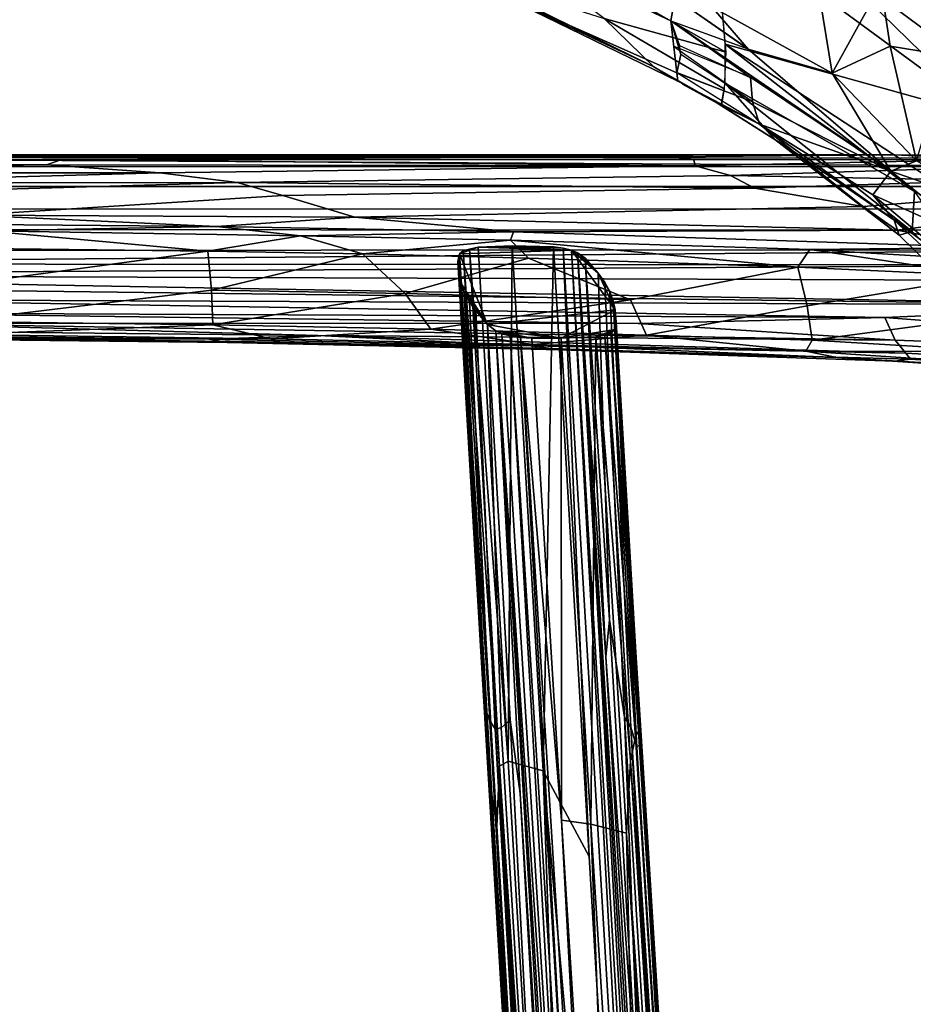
# Model space of a CAD drawing. Header units: millimetres. Extents: x 74 to 645, y -316 to 396.
# Tile 14 of 16: x 429 to 544, y 160 to 287. Entities that reach past the tile are written whole.
import ezdxf

# ---------------------------------------------------------------- set-up
doc = ezdxf.new("R2010")
doc.units = ezdxf.units.MM
doc.layers.add('Default', color=7, linetype='Continuous', true_color=0x000000)

msp = doc.modelspace()

# ---------------------------------------------------------------- linework, layer by layer
at = {"layer": 'Default', "color": 18, "true_color": 0x000000}
for points in [[(520.323, 283.015, 632.039), (504.641, 287.351, 633.268), (479.832, 306.002, 631.413)], [(519.217, 295.638, 631.29), (520.323, 283.015, 632.039), (479.832, 306.002, 631.413)], [(517.109, 301.438, 697.359), (518.511, 288.825, 678.064), (533.992, 280.313, 677.22), (531.677, 294.503, 697.345)], [(552.618, 285.47, 634.438), (531.806, 296.34, 631.904), (531.893, 301.85, 634.852)], [(531.893, 301.85, 634.852), (554.528, 289.004, 638.742), (552.618, 285.47, 634.438)], [(520.242, 284.028, 631.843), (518.873, 300.485, 631.258), (554.097, 274.582, 631.079)], [(518.873, 300.485, 631.258), (531.806, 296.34, 631.904), (554.097, 274.582, 631.079)], [(490.894, 290.584, 653.618), (514.023, 280.361, 655.98), (513.218, 287.031, 670.006), (491.86, 297.123, 669.46)], [(513.75, 289.996, 675.775), (491.86, 297.123, 669.46), (513.218, 287.031, 670.006)], [(552.618, 285.47, 634.438), (550.656, 282.375, 632.101), (531.806, 296.34, 631.904)], [(531.806, 296.34, 631.904), (550.656, 282.375, 632.101), (554.097, 274.582, 631.079)], [(533.992, 280.313, 677.22), (540.283, 291.679, 697.333), (531.677, 294.503, 697.345)], [(487.141, 292.929, 636.843), (511.06, 281.134, 637.139), (487.596, 292.251, 641.523)], [(487.141, 292.929, 636.843), (504.641, 287.351, 633.268), (511.06, 281.134, 637.139)], [(487.596, 292.251, 641.523), (511.06, 281.134, 637.139), (514.116, 279.281, 650.854), (490.894, 290.584, 653.618)], [(490.894, 290.584, 653.618), (514.116, 279.281, 650.854), (514.023, 280.361, 655.98)], [(533.992, 280.313, 677.22), (541.477, 283.761, 686.157), (540.283, 291.679, 697.333)], [(541.477, 283.761, 686.157), (548.85, 282.579, 686.157), (547.059, 290.691, 697.288), (540.283, 291.679, 697.333)], [(523.209, 283.447, 673.057), (513.75, 289.996, 675.775), (513.218, 287.031, 670.006)], [(513.725, 290.026, 675.787), (523.207, 283.375, 673.091), (518.511, 288.825, 678.064)], [(518.511, 288.825, 678.064), (523.207, 283.375, 673.091), (533.992, 280.313, 677.22)], [(520.323, 283.015, 632.039), (520.089, 278.266, 633.286), (504.641, 287.351, 633.268)], [(519.756, 276.191, 637.115), (511.06, 281.134, 637.139), (504.641, 287.351, 633.268), (520.089, 278.266, 633.286)], [(514.525, 282.704, 662.062), (513.218, 287.031, 670.006), (514.023, 280.361, 655.98)], [(514.337, 283.862, 664.329), (513.218, 287.031, 670.006), (514.525, 282.704, 662.062)], [(513.218, 287.031, 670.006), (514.337, 283.862, 664.329), (523.441, 279.751, 666.411)], [(541.576, 267.688, 663.175), (513.36, 286.957, 669.962), (523.473, 279.778, 666.416)], [(523.207, 283.375, 673.091), (513.36, 286.957, 669.962), (541.576, 267.688, 663.175)], [(523.473, 279.778, 666.416), (513.565, 283.766, 663.279), (523.735, 276.593, 659.791)], [(520.236, 278.998, 633.047), (520.242, 284.028, 631.843), (544.606, 265.044, 631.873)], [(520.242, 284.028, 631.843), (567.846, 252.827, 631.357), (544.606, 265.044, 631.873)], [(520.242, 284.028, 631.843), (554.097, 274.582, 631.079), (567.846, 252.827, 631.357)], [(541.576, 267.688, 663.175), (533.992, 280.313, 677.22), (523.207, 283.375, 673.091)], [(541.477, 283.761, 686.157), (533.992, 280.313, 677.22), (544.872, 269.007, 668.063)], [(548.85, 282.579, 686.157), (541.477, 283.761, 686.157), (544.872, 269.007, 668.063)], [(523.807, 276.609, 659.748), (514.525, 282.704, 662.062), (514.023, 280.361, 655.98)], [(514.116, 279.281, 650.854), (511.06, 281.134, 637.139), (519.756, 276.191, 637.115), (519.246, 276.384, 648.655)], [(524.138, 274.007, 653.777), (514.023, 280.361, 655.98), (514.116, 279.281, 650.854)], [(523.735, 276.593, 659.791), (514.084, 280.349, 656.01), (524.639, 273.742, 654.002)], [(541.576, 267.688, 663.175), (523.473, 279.778, 666.416), (523.735, 276.593, 659.791)], [(544.872, 269.007, 668.063), (533.992, 280.313, 677.22), (541.576, 267.688, 663.175)], [(524.639, 273.742, 654.002), (514.734, 278.897, 650.444), (519.289, 276.404, 648.631)], [(519.733, 276.126, 636.496), (520.236, 278.998, 633.047), (526.608, 271.756, 636.113)], [(520.236, 278.998, 633.047), (544.606, 265.044, 631.873), (544.309, 259.887, 633.638)], [(544.309, 259.887, 633.638), (526.608, 271.756, 636.113), (520.236, 278.998, 633.047)], [(524.639, 273.742, 654.002), (541.576, 267.688, 663.175), (523.735, 276.593, 659.791)], [(519.289, 276.404, 648.631), (529.008, 270.257, 645.946), (524.639, 273.742, 654.002)], [(529.008, 270.257, 645.946), (519.289, 276.404, 648.631), (519.733, 276.126, 636.496), (526.608, 271.756, 636.113)], [(524.639, 273.742, 654.002), (539.231, 264.604, 655.718), (541.576, 267.688, 663.175)], [(524.639, 273.742, 654.002), (541.992, 261.363, 653.441), (539.231, 264.604, 655.718)], [(529.008, 270.257, 645.946), (541.992, 261.363, 653.441), (524.639, 273.742, 654.002)], [(544.309, 259.887, 633.638), (542.623, 259.43, 638.148), (526.608, 271.756, 636.113)], [(526.608, 271.756, 636.113), (542.623, 259.43, 638.148), (529.008, 270.257, 645.946)], [(529.008, 270.257, 645.946), (542.623, 259.43, 638.148), (541.992, 261.363, 653.441)], [(360.017, 269.483, 357.241), (576.814, 268.231, 355.817), (359.471, 268.292, 355.899)], [(434.788, 269.173, 365.502), (359.533, 269.202, 364.897), (359.513, 268.499, 369.435), (432.834, 268.472, 370.041)], [(359.533, 269.202, 364.897), (434.788, 269.173, 365.502), (359.722, 269.595, 361.043)], [(542.074, 269.759, 359.971), (360.017, 269.483, 357.241), (359.66, 269.777, 358.627)], [(542.074, 269.759, 359.971), (359.66, 269.777, 358.627), (359.722, 269.595, 361.043)], [(542.074, 269.759, 359.971), (359.722, 269.595, 361.043), (512.805, 269.512, 363.832)], [(434.788, 269.173, 365.502), (512.805, 269.512, 363.832), (359.722, 269.595, 361.043)], [(542.074, 269.759, 359.971), (576.803, 269.356, 357.521), (360.017, 269.483, 357.241)], [(576.814, 268.231, 355.817), (360.017, 269.483, 357.241), (576.803, 269.356, 357.521)], [(434.788, 269.173, 365.502), (432.834, 268.472, 370.041), (516.374, 268.373, 372.868)], [(434.788, 269.173, 365.502), (516.187, 269.12, 367.945), (512.805, 269.512, 363.832)], [(516.187, 269.12, 367.945), (434.788, 269.173, 365.502), (516.374, 268.373, 372.868)], [(512.805, 269.512, 363.832), (516.187, 269.12, 367.945), (554.241, 269.174, 366.886), (542.074, 269.759, 359.971)], [(554.241, 269.174, 366.886), (516.187, 269.12, 367.945), (516.374, 268.373, 372.868)], [(516.374, 268.373, 372.868), (520.913, 267.109, 378.645), (555.557, 268.23, 372.738), (554.241, 269.174, 366.886)], [(554.634, 263.12, 666.195), (544.872, 269.007, 668.063), (541.576, 267.688, 663.175)], [(576.803, 269.356, 357.521), (542.074, 269.759, 359.971), (576.819, 269.521, 360.102)], [(542.074, 269.759, 359.971), (554.241, 269.174, 366.886), (576.819, 269.521, 360.102)], [(359.432, 265.692, 354.478), (359.471, 268.292, 355.899), (576.814, 268.231, 355.817), (576.82, 265.702, 354.461)], [(361.288, 267.469, 373.853), (432.834, 268.472, 370.041), (359.513, 268.499, 369.435)], [(361.288, 267.469, 373.853), (447.415, 267.478, 374.791), (432.834, 268.472, 370.041)], [(447.415, 267.478, 374.791), (516.374, 268.373, 372.868), (432.834, 268.472, 370.041)], [(447.415, 267.478, 374.791), (457.374, 266.205, 379.3), (520.913, 267.109, 378.645), (516.374, 268.373, 372.868)], [(520.913, 267.109, 378.645), (554.644, 266.471, 380.595), (555.557, 268.23, 372.738)], [(553.129, 258.405, 660.569), (541.576, 267.688, 663.175), (539.231, 264.604, 655.718)], [(554.634, 263.12, 666.195), (541.576, 267.688, 663.175), (553.129, 258.405, 660.569)], [(447.415, 267.478, 374.791), (361.288, 267.469, 373.853), (399.483, 266.115, 378.512)], [(447.415, 267.478, 374.791), (399.483, 266.115, 378.512), (457.374, 266.205, 379.3)], [(520.913, 267.109, 378.645), (457.374, 266.205, 379.3), (524.009, 265.463, 384.642)], [(554.644, 266.471, 380.595), (520.913, 267.109, 378.645), (524.009, 265.463, 384.642)], [(524.009, 265.463, 384.642), (537.995, 263.119, 391.673), (554.848, 264.432, 387.971), (554.644, 266.471, 380.595)], [(359.432, 265.692, 354.478), (576.82, 265.702, 354.461), (576.818, 262.797, 353.868), (359.468, 262.807, 353.887)], [(396.156, 264.439, 382.825), (423.09, 262.006, 388.765), (463.273, 264.53, 383.917), (457.374, 266.205, 379.3)], [(396.156, 264.439, 382.825), (457.374, 266.205, 379.3), (399.483, 266.115, 378.512)], [(463.273, 264.53, 383.917), (524.009, 265.463, 384.642), (457.374, 266.205, 379.3)], [(463.273, 264.53, 383.917), (472.549, 261.751, 390.712), (537.995, 263.119, 391.673), (524.009, 265.463, 384.642)], [(463.273, 264.53, 383.917), (423.09, 262.006, 388.765), (472.549, 261.751, 390.712)], [(537.995, 263.119, 391.673), (542.354, 260.076, 398.788), (557.138, 261.926, 394.705), (554.848, 264.432, 387.971)], [(553.129, 258.405, 660.569), (539.231, 264.604, 655.718), (551.353, 254.457, 655.56)], [(551.353, 254.457, 655.56), (539.231, 264.604, 655.718), (541.992, 261.363, 653.441)], [(557.329, 246.724, 634.012), (544.309, 259.887, 633.638), (544.606, 265.044, 631.873)], [(359.471, 260.144, 353.8), (359.468, 262.807, 353.887), (576.818, 262.797, 353.868), (576.817, 260.08, 353.789)], [(537.995, 263.119, 391.673), (472.549, 261.751, 390.712), (542.354, 260.076, 398.788)], [(423.09, 262.006, 388.765), (395.135, 261.079, 389.882), (454.733, 260.561, 392.015)], [(472.549, 261.751, 390.712), (423.09, 262.006, 388.765), (454.733, 260.561, 392.015)], [(472.549, 261.751, 390.712), (454.733, 260.561, 392.015), (492.955, 259.853, 395.468)], [(542.354, 260.076, 398.788), (472.549, 261.751, 390.712), (492.955, 259.853, 395.468)], [(551.353, 254.457, 655.56), (541.992, 261.363, 653.441), (555.026, 249.23, 653.142)], [(542.623, 259.43, 638.148), (555.465, 246.842, 638.577), (555.026, 249.23, 653.142), (541.992, 261.363, 653.441)], [(542.354, 260.076, 398.788), (554.198, 257.837, 403.706), (557.138, 261.926, 394.705)], [(359.471, 260.144, 353.8), (576.817, 260.08, 353.789), (576.813, 257.552, 354.575), (359.477, 257.436, 354.641)], [(454.733, 260.561, 392.015), (395.135, 261.079, 389.882), (425.007, 259.969, 391.649)], [(425.007, 259.969, 391.649), (465.54, 259.361, 394.018), (454.733, 260.561, 392.015)], [(465.54, 259.361, 394.018), (492.955, 259.853, 395.468), (454.733, 260.561, 392.015)], [(542.354, 260.076, 398.788), (492.955, 259.853, 395.468), (554.198, 257.837, 403.706)], [(425.007, 259.969, 391.649), (417.783, 257.797, 392.091), (453.594, 257.35, 393.833)], [(465.54, 259.361, 394.018), (425.007, 259.969, 391.649), (453.594, 257.35, 393.833)], [(465.54, 259.361, 394.018), (453.594, 257.35, 393.833), (473.527, 257.005, 395.404)], [(465.54, 259.361, 394.018), (492.595, 258.784, 396.713), (492.955, 259.853, 395.468)], [(473.527, 257.005, 395.404), (492.595, 258.784, 396.713), (465.54, 259.361, 394.018)], [(492.595, 258.784, 396.713), (473.527, 257.005, 395.404), (494.908, 256.481, 397.674)], [(492.595, 258.784, 396.713), (531.114, 257.569, 401.772), (554.198, 257.837, 403.706), (492.955, 259.853, 395.468)], [(492.595, 258.784, 396.713), (494.908, 256.481, 397.674), (529.568, 255.324, 402.201)], [(531.114, 257.569, 401.772), (492.595, 258.784, 396.713), (529.568, 255.324, 402.201)], [(542.623, 259.43, 638.148), (544.309, 259.887, 633.638), (557.329, 246.724, 634.012), (555.465, 246.842, 638.577)], [(360.527, 255.729, 355.813), (359.477, 257.436, 354.641), (576.813, 257.552, 354.575)], [(576.813, 257.552, 354.575), (576.813, 255.599, 356.172), (360.527, 255.729, 355.813)], [(419.688, 252.76, 392.52), (453.594, 257.35, 393.833), (417.783, 257.797, 392.091)], [(488.422, 257.883, 354.425), (486.005, 257.019, 357.575), (500.453, 257.494, 356.057)], [(486.5, 257.399, 356.142), (486.005, 257.019, 357.575), (488.422, 257.883, 354.425)], [(487.307, 257.639, 355.173), (486.5, 257.399, 356.142), (488.422, 257.883, 354.425)], [(491.185, 191.025, 360.646), (486.5, 257.399, 356.142), (487.307, 257.639, 355.173)], [(492.288, 191.669, 359.841), (487.307, 257.639, 355.173), (488.422, 257.883, 354.425)], [(492.288, 191.669, 359.841), (491.185, 191.025, 360.646), (487.307, 257.639, 355.173)], [(492.288, 191.669, 359.841), (488.422, 257.883, 354.425), (492.794, 258.033, 353.896)], [(498.133, 257.93, 354.356), (492.794, 258.033, 353.896), (488.422, 257.883, 354.425)], [(498.133, 257.93, 354.356), (488.422, 257.883, 354.425), (499.387, 257.752, 355.042)], [(499.387, 257.752, 355.042), (488.422, 257.883, 354.425), (500.453, 257.494, 356.057)], [(492.288, 191.669, 359.841), (492.794, 258.033, 353.896), (496.792, 190.43, 359.446)], [(498.133, 257.93, 354.356), (496.792, 190.43, 359.446), (492.794, 258.033, 353.896)], [(498.133, 257.93, 354.356), (502.717, 179.402, 360.841), (496.792, 190.43, 359.446)], [(502.717, 179.402, 360.841), (498.133, 257.93, 354.356), (499.387, 257.752, 355.042)], [(500.453, 257.494, 356.057), (513.06, 28.248, 374.288), (499.387, 257.752, 355.042)], [(499.387, 257.752, 355.042), (513.06, 28.248, 374.288), (512.381, 17.71, 374.423), (502.717, 179.402, 360.841)], [(531.114, 257.569, 401.772), (529.568, 255.324, 402.201), (553.92, 254.189, 406.343)], [(554.198, 257.837, 403.706), (531.114, 257.569, 401.772), (553.395, 256.262, 405.67)], [(553.395, 256.262, 405.67), (531.114, 257.569, 401.772), (553.92, 254.189, 406.343)], [(419.688, 252.76, 392.52), (420.769, 248.313, 392.579), (454.08, 252.352, 394.263), (453.594, 257.35, 393.833)], [(454.08, 252.352, 394.263), (473.527, 257.005, 395.404), (453.594, 257.35, 393.833)], [(454.08, 252.352, 394.263), (479.015, 251.893, 396.298), (473.527, 257.005, 395.404)], [(479.015, 251.893, 396.298), (494.908, 256.481, 397.674), (473.527, 257.005, 395.404)], [(479.015, 251.893, 396.298), (508.037, 251.114, 399.669), (494.908, 256.481, 397.674)], [(485.822, 256.02, 361.254), (486.005, 257.019, 357.575), (488.991, 203.785, 363.071)], [(485.822, 256.02, 361.254), (485.952, 254.416, 367.25), (486.005, 257.019, 357.575)], [(485.952, 254.416, 367.25), (486.193, 253.234, 371.657), (486.005, 257.019, 357.575)], [(489.641, 247.912, 391.546), (506.062, 249.808, 384.846), (500.453, 257.494, 356.057), (486.005, 257.019, 357.575)], [(490.828, 183.28, 362.247), (486.005, 257.019, 357.575), (486.5, 257.399, 356.142)], [(490.828, 183.28, 362.247), (490.167, 187.374, 363.047), (486.005, 257.019, 357.575)], [(490.167, 187.374, 363.047), (488.991, 203.785, 363.071), (486.005, 257.019, 357.575)], [(486.193, 253.234, 371.657), (489.641, 247.912, 391.546), (486.005, 257.019, 357.575)], [(491.185, 191.025, 360.646), (490.828, 183.28, 362.247), (486.5, 257.399, 356.142)], [(508.037, 251.114, 399.669), (529.568, 255.324, 402.201), (494.908, 256.481, 397.674)], [(500.453, 257.494, 356.057), (513.712, 35.454, 374.717), (513.06, 28.248, 374.288)], [(513.712, 35.454, 374.717), (500.453, 257.494, 356.057), (501.224, 257.148, 357.34)], [(506.062, 249.808, 384.846), (503.885, 254.533, 367.188), (500.453, 257.494, 356.057)], [(501.224, 257.148, 357.34), (500.453, 257.494, 356.057), (503.885, 254.533, 367.188)], [(514.531, 44.677, 376.783), (521.574, -84.261, 385.962), (501.224, 257.148, 357.34)], [(513.712, 35.454, 374.717), (501.224, 257.148, 357.34), (521.574, -84.261, 385.962)], [(502.212, 256.459, 359.96), (504.88, 205.104, 363.213), (501.224, 257.148, 357.34)], [(504.88, 205.104, 363.213), (514.531, 44.677, 376.783), (501.224, 257.148, 357.34)], [(502.212, 256.459, 359.96), (501.224, 257.148, 357.34), (503.885, 254.533, 367.188)], [(504.88, 205.104, 363.213), (502.212, 256.459, 359.96), (505.341, 209.868, 365.485)], [(505.341, 209.868, 365.485), (502.212, 256.459, 359.96), (503.885, 254.533, 367.188)], [(576.813, 255.599, 356.172), (360.231, 254.323, 357.783), (360.527, 255.729, 355.813)], [(360.231, 254.323, 357.783), (576.813, 255.599, 356.172), (576.819, 253.544, 359.263)], [(485.822, 256.02, 361.254), (488.991, 203.785, 363.071), (488.71, 206.512, 365.288)], [(485.952, 254.416, 367.25), (485.822, 256.02, 361.254), (488.71, 206.512, 365.288)], [(508.037, 251.114, 399.669), (510.107, 246.565, 399.907), (530.806, 250.324, 402.746), (529.568, 255.324, 402.201)], [(530.806, 250.324, 402.746), (553.92, 254.189, 406.343), (529.568, 255.324, 402.201)], [(358.944, 253.095, 360.274), (360.231, 254.323, 357.783), (576.818, 250.391, 365.48)], [(576.818, 250.391, 365.48), (360.231, 254.323, 357.783), (576.819, 253.544, 359.263)], [(489.205, 199.185, 371.934), (486.193, 253.234, 371.657), (485.952, 254.416, 367.25), (488.71, 206.512, 365.288)], [(507.253, 197.345, 371.964), (505.341, 209.868, 365.485), (503.885, 254.533, 367.188), (504.735, 253.347, 371.612)], [(505.375, 252.174, 376.009), (504.735, 253.347, 371.612), (503.885, 254.533, 367.188)], [(505.375, 252.174, 376.009), (503.885, 254.533, 367.188), (506.062, 249.808, 384.846)], [(530.806, 250.324, 402.746), (531.415, 245.901, 402.823), (555.017, 249.047, 406.794), (553.92, 254.189, 406.343)], [(402.612, 251.158, 364.452), (358.944, 253.095, 360.274), (576.818, 250.391, 365.48)], [(486.193, 253.234, 371.657), (489.205, 199.185, 371.934), (489.462, 198.125, 376.337), (486.638, 252.041, 376.105)], [(486.193, 253.234, 371.657), (486.638, 252.041, 376.105), (489.641, 247.912, 391.546)], [(504.735, 253.347, 371.612), (505.375, 252.174, 376.009), (508.101, 196.051, 376.266), (507.253, 197.345, 371.964)], [(402.612, 251.158, 364.452), (576.818, 250.391, 365.48), (540.783, 248.817, 369.326)], [(406.248, 249.438, 368.834), (402.612, 251.158, 364.452), (540.783, 248.817, 369.326)], [(454.08, 252.352, 394.263), (420.769, 248.313, 392.579), (454.27, 247.875, 394.312)], [(479.015, 251.893, 396.298), (454.08, 252.352, 394.263), (454.27, 247.875, 394.312)], [(479.015, 251.893, 396.298), (454.27, 247.875, 394.312), (482.303, 247.334, 396.649)], [(508.037, 251.114, 399.669), (479.015, 251.893, 396.298), (482.303, 247.334, 396.649)], [(489.938, 196.88, 380.846), (487.287, 250.855, 380.532), (486.638, 252.041, 376.105), (489.462, 198.125, 376.337)], [(486.638, 252.041, 376.105), (487.287, 250.855, 380.532), (489.641, 247.912, 391.546)], [(508.874, 193.45, 380.987), (508.101, 196.051, 376.266), (505.375, 252.174, 376.009), (505.821, 250.986, 380.441)], [(505.821, 250.986, 380.441), (505.375, 252.174, 376.009), (506.062, 249.808, 384.846)], [(508.037, 251.114, 399.669), (482.303, 247.334, 396.649), (510.107, 246.565, 399.907)], [(487.287, 250.855, 380.532), (489.938, 196.88, 380.846), (490.614, 195.819, 385.372), (488.14, 249.67, 384.963)], [(487.287, 250.855, 380.532), (488.14, 249.67, 384.963), (489.641, 247.912, 391.546)], [(505.821, 250.986, 380.441), (509.238, 193.799, 385.193), (508.874, 193.45, 380.987)], [(509.238, 193.799, 385.193), (505.821, 250.986, 380.441), (506.062, 249.808, 384.846)], [(530.806, 250.324, 402.746), (510.107, 246.565, 399.907), (531.415, 245.901, 402.823)], [(554.219, 247.778, 371.757), (540.783, 248.817, 369.326), (576.818, 250.391, 365.48)], [(406.248, 249.438, 368.834), (540.783, 248.817, 369.326), (509.039, 248.061, 371.547)], [(410.564, 248.084, 373.253), (406.248, 249.438, 368.834), (509.039, 248.061, 371.547)], [(491.387, 195.961, 389.61), (489.641, 247.912, 391.546), (488.14, 249.67, 384.963), (490.614, 195.819, 385.372)], [(499.099, 246.175, 398.244), (506.062, 249.808, 384.846), (489.641, 247.912, 391.546)], [(506.047, 247.266, 394.314), (506.062, 249.808, 384.846), (499.099, 246.175, 398.244)], [(506.195, 248.262, 390.602), (506.062, 249.808, 384.846), (506.047, 247.266, 394.314)], [(506.195, 248.262, 390.602), (509.204, 197.697, 389.626), (506.062, 249.808, 384.846)], [(509.238, 193.799, 385.193), (506.062, 249.808, 384.846), (509.204, 197.697, 389.626)], [(540.783, 248.817, 369.326), (542.112, 245.893, 378.714), (509.039, 248.061, 371.547)], [(531.415, 245.901, 402.823), (555.84, 244.429, 406.851), (555.017, 249.047, 406.794)], [(542.112, 245.893, 378.714), (540.783, 248.817, 369.326), (554.219, 247.778, 371.757), (555.25, 245.426, 379.478)], [(406.082, 247.142, 377.791), (410.564, 248.084, 373.253), (467.762, 246.487, 378.752)], [(509.039, 248.061, 371.547), (542.112, 245.893, 378.714), (410.564, 248.084, 373.253)], [(542.112, 245.893, 378.714), (467.762, 246.487, 378.752), (410.564, 248.084, 373.253)], [(421.243, 246.61, 392.149), (454.27, 247.875, 394.312), (420.769, 248.313, 392.579)], [(421.243, 246.61, 392.149), (461.754, 246.088, 394.33), (454.27, 247.875, 394.312)], [(482.303, 247.334, 396.649), (454.27, 247.875, 394.312), (461.754, 246.088, 394.33)], [(489.641, 247.912, 391.546), (492.533, 196.988, 395.098), (493.826, 187.487, 398.397), (490.677, 247.084, 394.656)], [(489.641, 247.912, 391.546), (491.387, 195.961, 389.61), (492.533, 196.988, 395.098)], [(490.677, 247.084, 394.656), (499.099, 246.175, 398.244), (489.641, 247.912, 391.546)], [(509.506, 193.596, 395.514), (509.204, 197.697, 389.626), (506.195, 248.262, 390.602), (506.047, 247.266, 394.314)], [(405.791, 246.573, 382.369), (406.082, 247.142, 377.791), (467.762, 246.487, 378.752), (453.783, 246.044, 383.422)], [(406.544, 246.157, 388.517), (405.791, 246.573, 382.369), (453.783, 246.044, 383.422)], [(421.012, 246.187, 391.052), (406.544, 246.157, 388.517), (456.077, 245.592, 390.143)], [(406.544, 246.157, 388.517), (453.783, 246.044, 383.422), (456.077, 245.592, 390.143)], [(421.012, 246.187, 391.052), (461.754, 246.088, 394.33), (421.243, 246.61, 392.149)], [(421.012, 246.187, 391.052), (462.865, 245.628, 393.254), (461.754, 246.088, 394.33)], [(456.077, 245.592, 390.143), (462.865, 245.628, 393.254), (421.012, 246.187, 391.052)], [(453.783, 246.044, 383.422), (467.762, 246.487, 378.752), (495.252, 245.182, 385.45)], [(461.754, 246.088, 394.33), (495.445, 245.34, 397.64), (482.303, 247.334, 396.649)], [(496.037, 244.884, 396.311), (495.445, 245.34, 397.64), (461.754, 246.088, 394.33), (462.865, 245.628, 393.254)], [(542.112, 245.893, 378.714), (543.478, 244.241, 385.654), (467.762, 246.487, 378.752)], [(543.478, 244.241, 385.654), (495.252, 245.182, 385.45), (467.762, 246.487, 378.752)], [(495.445, 245.34, 397.64), (510.107, 246.565, 399.907), (482.303, 247.334, 396.649)], [(490.677, 247.084, 394.656), (502.797, 65.781, 411.824), (491.472, 246.737, 395.952)], [(511.038, -79.328, 423.073), (502.797, 65.781, 411.824), (490.677, 247.084, 394.656)], [(502.893, 42.284, 411.015), (511.038, -79.328, 423.073), (490.677, 247.084, 394.656)], [(502.893, 42.284, 411.015), (490.677, 247.084, 394.656), (493.826, 187.487, 398.397)], [(495.333, 246.176, 398.177), (499.099, 246.175, 398.244), (490.677, 247.084, 394.656)], [(491.472, 246.737, 395.952), (495.333, 246.176, 398.177), (490.677, 247.084, 394.656)], [(502.797, 65.781, 411.824), (492.55, 246.464, 396.967), (491.472, 246.737, 395.952)], [(491.472, 246.737, 395.952), (492.55, 246.464, 396.967), (495.333, 246.176, 398.177)], [(502.797, 65.781, 411.824), (504.415, 56.994, 413.605), (492.55, 246.464, 396.967)], [(504.415, 56.994, 413.605), (493.86, 246.237, 397.705), (492.55, 246.464, 396.967)], [(492.55, 246.464, 396.967), (493.86, 246.237, 397.705), (495.333, 246.176, 398.177)], [(507.134, 34.672, 416.309), (499.146, 184.058, 403.567), (493.86, 246.237, 397.705)], [(493.86, 246.237, 397.705), (499.146, 184.058, 403.567), (495.333, 246.176, 398.177)], [(504.415, 56.994, 413.605), (507.134, 34.672, 416.309), (493.86, 246.237, 397.705)], [(499.146, 184.058, 403.567), (499.099, 246.175, 398.244), (495.333, 246.176, 398.177)], [(495.445, 245.34, 397.64), (530.625, 244.48, 402.24), (510.107, 246.565, 399.907)], [(503.583, 246.33, 397.709), (506.047, 247.266, 394.314), (499.099, 246.175, 398.244)], [(502.928, 183.555, 403.686), (503.583, 246.33, 397.709), (499.099, 246.175, 398.244)], [(499.146, 184.058, 403.567), (502.928, 183.555, 403.686), (499.099, 246.175, 398.244)], [(502.928, 183.555, 403.686), (507.504, 182.383, 403.274), (503.583, 246.33, 397.709)], [(503.583, 246.33, 397.709), (504.721, 246.544, 396.959), (506.047, 247.266, 394.314)], [(503.583, 246.33, 397.709), (508.048, 191.71, 401.725), (504.721, 246.544, 396.959)], [(503.583, 246.33, 397.709), (507.504, 182.383, 403.274), (508.048, 191.71, 401.725)], [(504.721, 246.544, 396.959), (505.521, 246.803, 395.983), (506.047, 247.266, 394.314)], [(508.677, 194.807, 400.495), (505.521, 246.803, 395.983), (504.721, 246.544, 396.959)], [(508.677, 194.807, 400.495), (504.721, 246.544, 396.959), (508.048, 191.71, 401.725)], [(505.521, 246.803, 395.983), (509.065, 195.542, 399.303), (506.047, 247.266, 394.314)], [(505.521, 246.803, 395.983), (508.677, 194.807, 400.495), (509.065, 195.542, 399.303)], [(509.14, 197.471, 397.732), (506.047, 247.266, 394.314), (509.065, 195.542, 399.303)], [(506.047, 247.266, 394.314), (509.14, 197.471, 397.732), (509.506, 193.596, 395.514)], [(531.415, 245.901, 402.823), (510.107, 246.565, 399.907), (530.625, 244.48, 402.24)], [(456.077, 245.592, 390.143), (453.783, 246.044, 383.422), (495.252, 245.182, 385.45)], [(462.865, 245.628, 393.254), (456.077, 245.592, 390.143), (499.152, 244.661, 393.299)], [(456.077, 245.592, 390.143), (495.252, 245.182, 385.45), (499.152, 244.661, 393.299)], [(462.865, 245.628, 393.254), (499.152, 244.661, 393.299), (496.037, 244.884, 396.311)], [(544.11, 243.437, 391.741), (499.152, 244.661, 393.299), (495.252, 245.182, 385.45), (543.478, 244.241, 385.654)], [(534.626, 243.675, 401.417), (495.445, 245.34, 397.64), (496.037, 244.884, 396.311)], [(534.626, 243.675, 401.417), (530.625, 244.48, 402.24), (495.445, 245.34, 397.64)], [(496.037, 244.884, 396.311), (499.152, 244.661, 393.299), (534.626, 243.675, 401.417)], [(530.625, 244.48, 402.24), (555.84, 244.429, 406.851), (531.415, 245.901, 402.823)], [(542.112, 245.893, 378.714), (555.25, 245.426, 379.478), (555.298, 243.562, 387.286), (543.478, 244.241, 385.654)], [(542.036, 243.19, 399.229), (534.626, 243.675, 401.417), (499.152, 244.661, 393.299)], [(499.152, 244.661, 393.299), (544.11, 243.437, 391.741), (542.036, 243.19, 399.229)], [(530.625, 244.48, 402.24), (556.362, 242.756, 406.459), (555.84, 244.429, 406.851)], [(530.625, 244.48, 402.24), (534.626, 243.675, 401.417), (556.865, 242.335, 405.192), (556.362, 242.756, 406.459)], [(556.174, 242.243, 401.504), (556.865, 242.335, 405.192), (534.626, 243.675, 401.417)], [(556.174, 242.243, 401.504), (534.626, 243.675, 401.417), (542.036, 243.19, 399.229)], [(555.298, 243.562, 387.286), (555.532, 242.697, 393.445), (544.11, 243.437, 391.741), (543.478, 244.241, 385.654)], [(542.036, 243.19, 399.229), (544.11, 243.437, 391.741), (555.532, 242.697, 393.445), (556.174, 242.243, 401.504)], [(504.88, 205.104, 363.213), (505.341, 209.868, 365.485), (509.495, 139.687, 371.119)], [(509.495, 139.687, 371.119), (505.341, 209.868, 365.485), (507.253, 197.345, 371.964)], [(496.325, 81.351, 380.821), (489.205, 199.185, 371.934), (488.71, 206.512, 365.288)], [(500.265, 15.989, 378.844), (502.614, -24.995, 384.719), (488.71, 206.512, 365.288)], [(502.614, -24.995, 384.719), (496.325, 81.351, 380.821), (488.71, 206.512, 365.288)], [(500.265, 15.989, 378.844), (488.71, 206.512, 365.288), (488.991, 203.785, 363.071)], [(514.531, 44.677, 376.783), (504.88, 205.104, 363.213), (509.495, 139.687, 371.119)], [(490.167, 187.374, 363.047), (500.265, 15.989, 378.844), (488.991, 203.785, 363.071)], [(489.462, 198.125, 376.337), (489.205, 199.185, 371.934), (496.325, 81.351, 380.821)], [(489.462, 198.125, 376.337), (496.325, 81.351, 380.821), (497.673, 63.357, 387.619), (489.938, 196.88, 380.846)], [(489.938, 196.88, 380.846), (497.673, 63.357, 387.619), (499.033, 48.207, 393.356), (490.614, 195.819, 385.372)], [(492.533, 196.988, 395.098), (491.387, 195.961, 389.61), (499.145, 70.414, 400.335)], [(492.533, 196.988, 395.098), (499.145, 70.414, 400.335), (501.085, 59.699, 407.015), (493.826, 187.487, 398.397)], [(509.495, 139.687, 371.119), (507.253, 197.345, 371.964), (516.67, 42.586, 385.22)], [(508.101, 196.051, 376.266), (516.67, 42.586, 385.22), (507.253, 197.345, 371.964)], [(520.64, 13.865, 413.942), (509.14, 197.471, 397.732), (509.065, 195.542, 399.303)], [(509.14, 197.471, 397.732), (520.64, 13.865, 413.942), (509.506, 193.596, 395.514)], [(509.506, 193.596, 395.514), (518.516, 47.764, 402.656), (509.204, 197.697, 389.626)], [(509.238, 193.799, 385.193), (509.204, 197.697, 389.626), (518.516, 47.764, 402.656)], [(491.387, 195.961, 389.61), (490.614, 195.819, 385.372), (499.145, 70.414, 400.335)], [(500.311, 37.943, 398.77), (499.145, 70.414, 400.335), (490.614, 195.819, 385.372)], [(499.033, 48.207, 393.356), (500.311, 37.943, 398.77), (490.614, 195.819, 385.372)], [(508.101, 196.051, 376.266), (521.259, -19.051, 394.874), (516.67, 42.586, 385.22)], [(508.101, 196.051, 376.266), (508.874, 193.45, 380.987), (518.177, 42.323, 394.141)], [(521.259, -19.051, 394.874), (508.101, 196.051, 376.266), (518.177, 42.323, 394.141)], [(508.677, 194.807, 400.495), (520.708, 9.992, 415.627), (509.065, 195.542, 399.303)], [(520.64, 13.865, 413.942), (509.065, 195.542, 399.303), (520.708, 9.992, 415.627)], [(519.164, 27.715, 415.252), (508.677, 194.807, 400.495), (508.048, 191.71, 401.725)], [(508.677, 194.807, 400.495), (519.164, 27.715, 415.252), (520.708, 9.992, 415.627)], [(509.238, 193.799, 385.193), (518.177, 42.323, 394.141), (508.874, 193.45, 380.987)], [(509.238, 193.799, 385.193), (519.605, 26.135, 399.932), (518.177, 42.323, 394.141)], [(519.605, 26.135, 399.932), (509.238, 193.799, 385.193), (518.516, 47.764, 402.656)], [(509.506, 193.596, 395.514), (522.475, -13.976, 413.819), (518.516, 47.764, 402.656)], [(520.64, 13.865, 413.942), (522.475, -13.976, 413.819), (509.506, 193.596, 395.514)], [(492.288, 191.669, 359.841), (502.606, 19.162, 374.25), (491.185, 191.025, 360.646)], [(502.606, 19.162, 374.25), (492.288, 191.669, 359.841), (496.792, 190.43, 359.446)], [(507.504, 182.383, 403.274), (518.082, 32.153, 415.814), (508.048, 191.71, 401.725)], [(519.164, 27.715, 415.252), (508.048, 191.71, 401.725), (518.082, 32.153, 415.814)], [(491.185, 191.025, 360.646), (501.143, 11.381, 376.609), (490.828, 183.28, 362.247)], [(502.469, 2.465, 376.365), (501.143, 11.381, 376.609), (491.185, 191.025, 360.646)], [(502.606, 19.162, 374.25), (502.469, 2.465, 376.365), (491.185, 191.025, 360.646)], [(502.606, 19.162, 374.25), (496.792, 190.43, 359.446), (507.304, 13.812, 374.22)], [(512.381, 17.71, 374.423), (507.304, 13.812, 374.22), (496.792, 190.43, 359.446)], [(502.717, 179.402, 360.841), (512.381, 17.71, 374.423), (496.792, 190.43, 359.446)], [(501.143, 11.381, 376.609), (501.096, 4.925, 378.313), (490.167, 187.374, 363.047)], [(501.096, 4.925, 378.313), (500.265, 15.989, 378.844), (490.167, 187.374, 363.047)], [(501.143, 11.381, 376.609), (490.167, 187.374, 363.047), (490.828, 183.28, 362.247)], [(501.085, 59.699, 407.015), (502.893, 42.284, 411.015), (493.826, 187.487, 398.397)], [(502.928, 183.555, 403.686), (499.146, 184.058, 403.567), (508.493, 35.846, 416.652)], [(499.146, 184.058, 403.567), (507.134, 34.672, 416.309), (508.493, 35.846, 416.652)], [(507.504, 182.383, 403.274), (502.928, 183.555, 403.686), (509.949, 72.694, 413.49)], [(502.928, 183.555, 403.686), (508.493, 35.846, 416.652), (509.949, 72.694, 413.49)], [(507.504, 182.383, 403.274), (509.949, 72.694, 413.49), (517.665, 21.556, 417.453)], [(507.504, 182.383, 403.274), (517.665, 21.556, 417.453), (518.082, 32.153, 415.814)]]:
    msp.add_3dface(points, dxfattribs=at)

doc.saveas('drawing.dxf')
